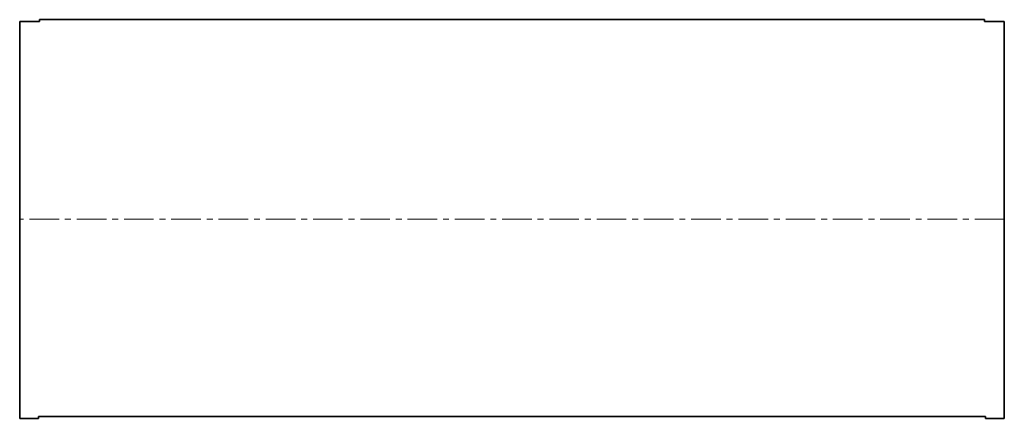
# Model space of a CAD drawing. Extents: x -500 to 0, y -202 to 1.
import ezdxf

# ---------------------------------------------------------------- set-up
doc = ezdxf.new("R2010")
doc.units = 0
doc.linetypes.add('AXES', pattern=[24, 15, -3, 3, -3])

msp = doc.modelspace()

# ---------------------------------------------------------------- linework, layer by layer
at = {"color": 7, "lineweight": 35, "ltscale": 0.25}
for p, q in [((-490, 0), (-500, 0)), ((0, 0), (-10, 0))]:
    msp.add_line(p, q, dxfattribs=at)
at = {"color": 7, "lineweight": 35}
for p, q in [((-500, 0), (-500, -201.723893)), ((-490, 1), (-10, 1)), ((0, -201.723893), (0, 0)), ((-9.5, -200.723893), (-490.5, -200.723893))]:
    msp.add_line(p, q, dxfattribs=at)
at = {"color": 7, "lineweight": 35, "ltscale": 0.025}
for p, q in [((-490, 1), (-490, 0)), ((-10, 1), (-10, 0)), ((-490.5, -200.723893), (-490.5, -201.723893)), ((-9.5, -200.723893), (-9.5, -201.723893))]:
    msp.add_line(p, q, dxfattribs=at)
at = {"color": 1, "linetype": 'AXES', "lineweight": 13}
msp.add_line((0, -100.361947), (-500, -100.361947), dxfattribs=at)
at = {"color": 7, "lineweight": 35, "ltscale": 0.2375}
for p, q in [((-500, -201.723893), (-490.5, -201.723893)), ((-9.5, -201.723893), (0, -201.723893))]:
    msp.add_line(p, q, dxfattribs=at)

doc.saveas('drawing.dxf')
